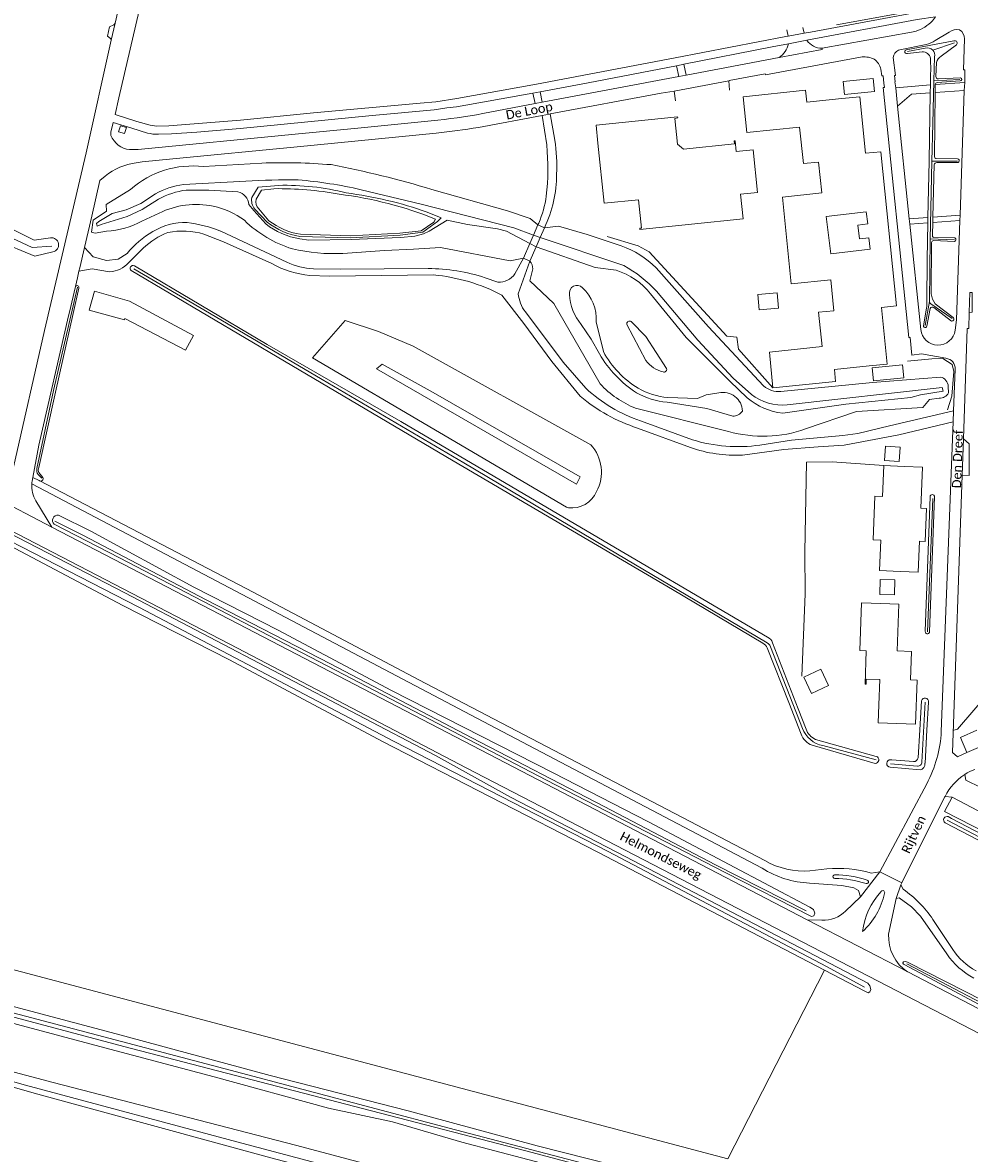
# Model space of a CAD drawing. Extents: x 177628 to 188968, y 384226 to 390673.
# Tile 33 of 256: x 181057 to 181318, y 385752 to 386063. Entities that reach past the tile are written whole.
import ezdxf

# ---------------------------------------------------------------- set-up
doc = ezdxf.new("R2010")
doc.units = 0
for name, color, linetype, lineweight in [('B02_D', 14, 'Continuous', 9), ('B02_T', 14, 'Continuous', 9), ('B04_T', 14, 'Continuous', 9), ('B14_F', 14, 'Continuous', 9), ('T02_T', 253, 'RASTER', 9), ('T03_F', 253, 'Continuous', 9), ('T04_F', 253, 'HAAG', 9), ('T07_F', 253, 'Continuous', 9), ('T09_F', 253, 'Continuous', 9), ('T09_T', 253, 'Continuous', 9), ('T10_F', 253, 'Continuous', 9), ('T13_T', 253, 'Continuous', 9), ('T22_F', 253, 'Continuous', 9), ('V00_F', 8, 'Continuous', 9), ('V00_T', 8, 'Continuous', 9), ('V06_T', 8, 'Continuous', 9), ('W01_F', 253, 'Continuous', 9), ('W01_T', 253, 'Continuous', 9), ('Z06', 7, 'Continuous', 9)]:
    doc.layers.add(name, color=color, linetype=linetype, lineweight=lineweight)
doc.styles.add('Legend', font='calibri.ttf')
doc.linetypes.add('HAAG', pattern='A,4,-1,[5,TOPOCAD.SHX,S=0.35,R=0,X=-0.35,Y=-0.35],-1', length=6)
doc.linetypes.add('RASTER', pattern='A,4,-1,[4,TOPOCAD.SHX,S=0.5,R=0,X=-0.5,Y=0],-1', length=6)

msp = doc.modelspace()

# ---------------------------------------------------------------- linework, layer by layer
at = {"layer": 'B02_D', "linetype": 'Continuous'}
msp.add_lwpolyline([(181292.753, 385875.238), (181292.562, 385870.242), (181302.854, 385869.849), (181303.32, 385882.036), (181301.51, 385882.108), (181301.771, 385889.902), (181297.805, 385890.041), (181298.3, 385902.924), (181293.304, 385903.115)], dxfattribs=at)
at = {"layer": 'B02_T', "linetype": 'Continuous'}
for points in [[(181282.924, 386046.752), (181283.283, 386043.197), (181291.589, 386044.035), (181291.231, 386047.59), (181282.924, 386046.752)], [(181263.657, 385962.452), (181262.653, 385972.3), (181277.178, 385973.78), (181276.213, 385983.24), (181280.391, 385983.667), (181279.524, 385992.173), (181268.68, 385991.064), (181266.24, 386014.938), (181277.066, 386016.061), (181276.185, 386024.575), (181272.006, 386024.141), (181270.962, 386034.208), (181256.439, 386032.7), (181255.416, 386042.547), (181272.633, 386044.337), (181272.975, 386041.055), (181282.554, 386042.049)], [(181282.554, 386042.049), (181287.527, 386042.565), (181289.131, 386026.979), (181293.293, 386027.404), (181297.674, 385984.974), (181293.493, 385984.55), (181295.079, 385968.969), (181290.104, 385968.462)], [(181253.567, 386027.459), (181253.266, 386030.426), (181252.973, 386030.402), (181253.078, 386029.578), (181239.044, 386028.152), (181237.375, 386029.482), (181236.644, 386036.597), (181237.465, 386036.721), (181237.429, 386037.038), (181215.009, 386034.718), (181215.524, 386029.744)], [(181215.524, 386029.744), (181217.234, 386013.233), (181226.684, 386014.211), (181227.492, 386006.403), (181227.025, 386006.354), (181227.058, 386006.036), (181255.443, 386008.972), (181254.756, 386015.746)], [(181085.377, 385981.543), (181085.257, 385981.113), (181075.591, 385983.8), (181077.036, 385989), (181086.702, 385986.313)], [(181085.377, 385981.543), (181102.087, 385972.824), (181104.257, 385976.821), (181086.702, 385986.313)], [(181290.104, 385968.462), (181280.554, 385967.489), (181280.888, 385964.206), (181263.657, 385962.452)], [(181290.971, 385967.938), (181291.344, 385964.358), (181299.649, 385965.204), (181299.256, 385968.77), (181290.971, 385967.938)], [(181298.627, 385911.92), (181292.955, 385912.145), (181293.293, 385920.56), (181291.185, 385920.645), (181291.664, 385932.605), (181293.772, 385932.521), (181294.113, 385941.044)], [(181294.113, 385941.044), (181299.759, 385940.819)], [(181299.759, 385940.819), (181304.755, 385940.62), (181304.305, 385929.312), (181305.923, 385929.247), (181305.56, 385920.141), (181303.961, 385920.205), (181303.623, 385911.721), (181298.627, 385911.92)], [(181293.304, 385903.115), (181288.018, 385903.315), (181287.524, 385890.126), (181289.312, 385890.059), (181288.969, 385880.935), (181289.269, 385880.924), (181289.32, 385882.272), (181293.017, 385882.133), (181292.753, 385875.238)]]:
    msp.add_lwpolyline(points, dxfattribs=at)
at = {"layer": 'B04_T', "linetype": 'Continuous'}
for points in [[(181197.759, 386004.451), (181198.997, 386007.286)], [(181198.997, 386007.286), (181200.787, 386006.509)], [(181200.787, 386006.509), (181199.593, 386003.78)], [(181196.757, 386002.156), (181197.759, 386004.451)], [(181199.593, 386003.78), (181198.488, 386001.258)], [(181194.991, 385998.112), (181196.757, 386002.156)], [(181198.488, 386001.258), (181196.772, 385997.338)], [(181196.772, 385997.338), (181194.991, 385998.112)]]:
    msp.add_lwpolyline(points, dxfattribs=at)
at = {"layer": 'B14_F', "linetype": 'Continuous'}
for points in [[(181254.756, 386015.746), (181259.368, 386016.214), (181258.18, 386027.927), (181253.567, 386027.459)], [(181278.268, 386009.55), (181279.54, 385999.29), (181290.364, 386000.632), (181289.98, 386003.73), (181287.473, 386003.419), (181287.005, 386007.194), (181289.732, 386007.532), (181289.312, 386010.919), (181278.268, 386009.55)], [(181265.197, 385984.408), (181264.83, 385988.622), (181259.461, 385988.154), (181259.828, 385983.94), (181265.197, 385984.408)], [(181298.391, 385942.212), (181298.64, 385946.11), (181294.582, 385946.369), (181294.333, 385942.471), (181298.391, 385942.212)], [(181297.071, 385905.491), (181293.016, 385905.614), (181293.141, 385909.72), (181297.196, 385909.597), (181297.071, 385905.491)], [(181272.097, 385882.823), (181276.809, 385885.063), (181278.961, 385880.54), (181274.248, 385878.3), (181272.097, 385882.823)]]:
    msp.add_lwpolyline(points, dxfattribs=at)
at = {"layer": 'T02_T', "linetype": 'RASTER'}
msp.add_lwpolyline([(181304.886, 386066.634), (181281.117, 386062.306)], dxfattribs=at)
at = {"layer": 'T03_F', "linetype": 'Continuous'}
for points in [[(181307.322, 385970.442), (181310.394, 385970.47), (181312.961, 385968.883), (181313.384, 385966.944), (181312.832, 385960.12), (181311.643, 385956.374)], [(181279.924, 385942.062), (181272.917, 385942.018), (181272.415, 385917.349)], [(181272.415, 385917.349), (181272.466, 385905.718)]]:
    msp.add_lwpolyline(points, dxfattribs=at)
at = {"layer": 'T04_F', "linetype": 'HAAG'}
for points in [[(181263.657, 385962.452), (181254.136, 385973.105), (181253.732, 385976.424), (181250.94, 385976.703), (181229.612, 385999.903), (181226.597, 386001.531), (181218.003, 386004.062)], [(181307.322, 385970.442), (181300.687, 385969.806)], [(181279.924, 385942.062), (181294.113, 385941.044)], [(181271.577, 385883.091), (181272.466, 385905.718)], [(181313.389, 385868.252), (181314.388, 385868.535), (181322.823, 385878.28)]]:
    msp.add_lwpolyline(points, dxfattribs=at)
at = {"layer": 'T07_F', "linetype": 'Continuous'}
for points in [[(181307.619, 386055.38), (181313.565, 386057.395)], [(181300.62, 386054.976), (181305.539, 386055.918)], [(181308.128, 386053.525), (181307.945, 386046.973)], [(181307.945, 386046.973), (181307.613, 386035.087), (181307.38, 386024.866)], [(181307.945, 386046.973), (181315.056, 386047.274)], [(181307.38, 386024.866), (181306.982, 386007.395), (181306.931, 386003.452)], [(181307.38, 386024.866), (181314.378, 386024.828)], [(180919.695, 386015.814), (180946.964, 386017.395), (181018.085, 386020.464), (181059.935, 386001.096), (181065.281, 386001.426)], [(181306.931, 386003.452), (181306.709, 385986.159)], [(181306.931, 386003.452), (181313.602, 386003.211)], [(181261.61, 385892.558), (181220.933, 385916.709), (181178.585, 385941.773), (181139.658, 385964.778), (181108.64, 385982.994), (181087.843, 385995.213)], [(181061.197, 385940.204), (181065.803, 385961.752), (181072.396, 385990.134)], [(181306.709, 385986.159), (181305.478, 385979.559)], [(181307.116, 385985.552), (181312.908, 385981.482)], [(181288.851, 385797.524), (181278.419, 385803.201), (181218.361, 385834.836), (181159.505, 385865.076), (181089.189, 385902.12), (181021.355, 385936.937), (180969.98, 385963.401), (180936.959, 385979.984)], [(181062.522, 385937.588), (181061.501, 385938.629)], [(181306.163, 385895.314), (181307.614, 385931.993)], [(181066.293, 385925.672), (181066.102, 385925.769)], [(181272.821, 385818.492), (181247.814, 385831.14), (181217.211, 385847.272), (181180.781, 385866.085), (181141.929, 385886.475), (181107.707, 385904.101), (181073.815, 385921.863), (181066.293, 385925.672)], [(180555.592, 385905.656), (180616.746, 385889.313), (180657.075, 385878.447), (180709.825, 385864.425), (180827.807, 385832.869), (180885.022, 385817.252), (180929.082, 385805.742), (181010.328, 385784.029), (181058.069, 385770.524), (181117.549, 385754.593), (181167.946, 385741.215), (181246.27, 385720.655), (181299.634, 385706.447), (181362.653, 385689.963), (181410.194, 385676.663), (181429.637, 385671.719)], [(181271.788, 385868.737), (181263.002, 385891.15)], [(181305.558, 385875.952), (181304.617, 385859.435)], [(181292.02, 385860.025), (181277.387, 385863.986)], [(181303.369, 385858.329), (181295.981, 385859.008)], [(181311.601, 385843.496), (181352.717, 385821.79)], [(181330.362, 385788.23), (181300.47, 385803.915)]]:
    msp.add_lwpolyline(points, dxfattribs=at)
at = {"layer": 'T07_F', "linetype": 'Continuous', "extrusion": (0, 0, -1)}
for centre, radius, start, end in [((-181306.146, 386053.975), 2.035, 72.64595, 136.35794), ((-181306.145, 386053.978), 2.034, 136.44121, 192.87091), ((-181062.996, 385939.734), 1.859, 323.51631, 14.63439), ((-181278.777, 385871.298), 7.443, 280.75992, 339.87224), ((-181303.48, 385859.46), 1.137, 181.28448, 275.61964)]:
    msp.add_arc(centre, radius, start, end, dxfattribs=at)
at = {"layer": 'T07_F', "linetype": 'Continuous'}
for centre, radius, start, end in [((181307.489, 385986.242), 0.785, 186.08779, 241.59677), ((181260.549, 385890.117), 2.662, 22.8423, 66.5029)]:
    msp.add_arc(centre, radius, start, end, dxfattribs=at)
at = {"layer": 'T09_F', "linetype": 'Continuous'}
for points in [[(181313.442, 386057.942), (181300.296, 386055.474)], [(181309.932, 386053.682), (181314.123, 386056.797)], [(181300.66, 386054.442), (181304.688, 386054.952)], [(181307.009, 386053.11), (181307.032, 386049.572), (181307.021, 386049.038), (181306.968, 386045.782)], [(181308.454, 386048.101), (181308.668, 386051.974)], [(181308.788, 386046.513), (181315.166, 386046.912)], [(181315.22, 386047.733), (181309.146, 386047.472)], [(181306.968, 386045.782), (181306.933, 386043.623)], [(181308.077, 386026.069), (181308.273, 386043.72)], [(181308.273, 386043.72), (181308.296, 386045.832)], [(181308.296, 386045.832), (181308.298, 386045.889)], [(181306.933, 386043.623), (181306.63, 386024.856), (181306.281, 386009.353)], [(181314.415, 386025.475), (181308.493, 386025.561)], [(181307.646, 386009.452), (181308.016, 386023.922)], [(181308.701, 386024.463), (181314.307, 386024.426)], [(181307.608, 386007.979), (181307.646, 386009.452)], [(181306.248, 386007.877), (181306.02, 385997.77), (181305.957, 385986.152)], [(181306.281, 386009.353), (181306.248, 386007.877)], [(181307.52, 386004.518), (181307.608, 386007.979)], [(181313.648, 386003.68), (181307.885, 386003.835)], [(181307.182, 385988.316), (181307.261, 386002.456)], [(181307.822, 386002.979), (181313.575, 386002.735)], [(181260.858, 385892.145), (181236.053, 385906.915), (181175.648, 385942.308), (181129.256, 385969.81), (181087.166, 385994.701)], [(181087.999, 385996.025), (181124.569, 385974.335), (181161.255, 385953.22), (181209.413, 385924.828), (181262.15, 385893.825)], [(181072.703, 385989.869), (181071.144, 385982.855)], [(181307.876, 385984.574), (181312.801, 385980.806)], [(181313.172, 385981.802), (181308.297, 385985.522)], [(180936.825, 385978.612), (180936.042, 385979.573), (180935.901, 385980.774), (180936.187, 385981.215), (180937.216, 385981.863), (180937.791, 385982.068), (180938.468, 385981.987), (181085.358, 385905.999), (181170.837, 385861.217), (181191.452, 385849.832), (181223.144, 385833.347), (181289.776, 385798.563), (181290.262, 385797.92), (181290.585, 385796.889), (181290.31, 385796.186), (181289.883, 385795.979), (181288.925, 385796.374), (181277.804, 385802.17)], [(181071.144, 385982.855), (181066.335, 385961.228), (181061.685, 385940.487)], [(181305.899, 385984.386), (181305.054, 385979.531)], [(181305.955, 385979.44), (181306.932, 385984.308)], [(180936.825, 385978.612), (181019.285, 385937.215), (181084.844, 385902.567), (181114.133, 385887.599), (181156.252, 385865.084), (181215.459, 385834.663), (181277.804, 385802.17)], [(181061.768, 385939.104), (181062.864, 385937.739)], [(181305.582, 385895.132), (181305.556, 385895.47), (181306.868, 385932.479)], [(181308.111, 385932.429), (181306.732, 385895.265)], [(181065.926, 385924.886), (181083.87, 385915.694), (181145.576, 385883.572), (181201.321, 385854.461), (181250.505, 385829.037), (181274.253, 385816.945), (181274.934, 385817.175), (181275.162, 385817.88), (181274.767, 385818.852), (181273.779, 385819.563), (181229.384, 385842.969), (181203.173, 385856.471), (181158.748, 385879.119), (181127.523, 385895.768), (181104.321, 385907.604), (181076.07, 385922.967), (181067.108, 385927.418)], [(181065.634, 385771.267), (181029.311, 385780.932), (180970.421, 385797.098), (180910.786, 385812.099), (180863.129, 385825.846), (180828.454, 385835.024), (180691.286, 385870.737), (180610.897, 385892.602), (180555.217, 385906.593), (180554.811, 385906.397), (180554.74, 385906.084), (180554.735, 385905.637), (180555.259, 385904.668), (180597.201, 385893.915), (180682.964, 385870.708), (180814.99, 385835.283), (180884.037, 385816.529), (180960.235, 385796.099), (181009.212, 385782.806)], [(181263.567, 385892.273), (181270.601, 385874.142)], [(181267.994, 385875.87), (181262.07, 385890.87)], [(181271.435, 385867.157), (181267.994, 385875.87)], [(181304.029, 385868.37), (181304.52, 385876.285)], [(181306.446, 385875.954), (181305.996, 385868.212)], [(181270.601, 385874.142), (181272.778, 385868.53)], [(181303.55, 385860.633), (181304.029, 385868.37)], [(181305.996, 385868.212), (181305.47, 385859.146)], [(181291.762, 385859.093), (181274.446, 385864.117)], [(181275.361, 385865.705), (181292.053, 385861.019)], [(181296.004, 385860.103), (181296.366, 385860.056), (181302.352, 385859.577)], [(181304.148, 385857.278), (181295.887, 385858.025)], [(181352.533, 385821.092), (181310.977, 385842.729)], [(181311.869, 385844.453), (181312.796, 385843.927), (181353.162, 385822.781)], [(181331.648, 385788.601), (181331.936, 385787.635), (181331.967, 385787.348), (181331.911, 385787.106), (181331.648, 385786.892), (181331.215, 385786.942), (181299.958, 385803.642), (181299.519, 385803.882), (181299.339, 385804.119), (181299.367, 385804.24), (181299.544, 385804.455), (181300.239, 385804.532), (181300.81, 385804.334), (181331.648, 385788.601)], [(181474.784, 385680.116), (181446.999, 385687.088), (181414.696, 385695.366), (181395.921, 385700.553), (181376.81, 385705.923), (181351.733, 385712.569), (181328.297, 385719.662), (181290.743, 385729.686), (181261.954, 385737.559), (181232.823, 385745.266), (181198.808, 385753.807), (181163.343, 385763.454), (181125.395, 385773.163), (181083.035, 385784.677), (181040.412, 385795.915)], [(181045.149, 385790.059), (181078.462, 385781.179), (181109.917, 385772.862), (181141.438, 385764.205), (181158.966, 385760.471), (181178.054, 385754.842), (181214.368, 385745.284), (181253.625, 385735.068), (181278.751, 385728.421), (181296.178, 385723.771), (181326.352, 385715.85), (181354.713, 385707.993), (181377.732, 385701.863), (181403.381, 385694.75), (181428.695, 385687.971), (181457.364, 385680.04)], [(181009.212, 385782.806), (181017.634, 385780.52), (181061.416, 385768.021), (181125.536, 385750.508), (181188.333, 385734.067), (181239.322, 385721.025), (181283.807, 385709.57), (181349.569, 385692.096), (181389.208, 385681.159)], [(181754.391, 385588.538), (181745.489, 385590.95), (181704.803, 385601.902), (181636.559, 385620.139), (181582.043, 385634.544), (181546.085, 385644.285), (181501.283, 385656.291), (181454.947, 385668.764), (181416.514, 385678.214), (181392.288, 385684.92), (181333.396, 385700.884), (181286.065, 385713.228), (181240.373, 385725.408), (181187.108, 385739.412), (181132.351, 385754.004), (181065.634, 385771.267)]]:
    msp.add_lwpolyline(points, dxfattribs=at)
for centre, radius, start, end in [((181313.671, 386057.303), 0.679, 311.79035, 109.69462), ((181300.448, 386054.947), 0.548, 106.05252, 292.80432), ((181315.192, 386047.323), 0.411, 266.31977, 86.15398), ((181314.364, 386024.95), 0.527, 263.83545, 84.40818), ((181313.507, 386003.216), 0.485, 278.06172, 73.10378), ((181312.877, 385981.345), 0.544, 261.94933, 57.19096), ((181305.503, 385979.471), 0.453, 172.44681, 356.01869), ((181063.319, 385939.891), 1.739, 159.95942, 206.9095), ((181259.466, 385889.608), 2.893, 25.85094, 61.24687), ((181277.047, 385869.84), 4.465, 197.05866, 247.81695), ((181302.376, 385860.757), 1.18, 268.81158, 353.97878)]:
    msp.add_arc(centre, radius, start, end, dxfattribs=at)
at = {"layer": 'T09_F', "linetype": 'Continuous', "extrusion": (0, 0, -1)}
for centre, radius, start, end in [((-181304.747, 386052.643), 2.309, 88.52996, 168.34272), ((-181311.272, 386051.369), 2.673, 13.08379, 59.92256), ((-181309.058, 386048.07), 0.605, 261.61845, 2.92068), ((-181309.016, 386045.829), 0.721, 4.7409, 71.5411), ((-181308.587, 386026.063), 0.51, 280.64755, 0.72452), ((-181308.795, 386023.64), 0.828, 19.88358, 83.5144), ((-181308.02, 386004.346), 0.528, 284.75738, 19.0019), ((-181307.892, 386002.341), 0.641, 10.28563, 83.72978), ((-181087.635, 385995.33), 0.785, 306.74853, 117.6039), ((-181072.239, 385990.077), 0.509, 24.43031, 204.16886), ((-181313.32, 385989.146), 6.194, 324.18954, 352.2996), ((-181299.674, 385985.474), 6.319, 173.84409, 189.91804), ((-181307.527, 385984.006), 0.667, 26.92008, 121.6064), ((-181062.207, 385937.473), 0.687, 289.98646, 304.87102), ((-181062.213, 385937.484), 0.7, 158.60948, 290.12015), ((-181307.488, 385932.429), 0.623, 4.60135, 180.00564), ((-181066.999, 385925.927), 1.495, 315.86203, 94.18662), ((-181306.138, 385895.362), 0.602, 189.23883, 337.56702), ((-181261.291, 385891.618), 2.368, 111.26124, 163.94563), ((-181305.481, 385876.109), 0.977, 10.36651, 189.13653), ((-181275.887, 385868.555), 4.666, 287.9837, 342.56549), ((-181291.765, 385860.078), 0.985, 107.02689, 270.15681), ((-181295.969, 385859.063), 1.041, 274.5274, 91.91777), ((-181303.811, 385858.918), 1.674, 172.17914, 258.39561), ((-181311.564, 385843.518), 0.983, 306.61483, 108.09939)]:
    msp.add_arc(centre, radius, start, end, dxfattribs=at)
at = {"layer": 'T09_T', "linetype": 'Continuous'}
for points in [[(181123.067, 386024.298), (181107.028, 386023.31)], [(181086.973, 386017.044), (181080.225, 386012.87), (181080.307, 386011.059), (181076.681, 386008.623), (181076.172, 386005.265), (181077.209, 386004.974), (181080.377, 386005.553)], [(181126.398, 386017.246), (181122.966, 386016.819), (181121.494, 386014.339)], [(181198.997, 386007.286), (181196.839, 386009.045), (181190.664, 386011.162), (181169.797, 386017.045)], [(181044.202, 386011.14), (181060.4, 386003.12), (181064.891, 386003.747)], [(181090.095, 386008.269), (181094.817, 386010.506)], [(181122.245, 386011.669), (181124.984, 386008.439)], [(181065.61, 385999.849), (181060.61, 385998.701), (181040.181, 386007.161)], [(181133.694, 386004.687), (181147.486, 386004.244), (181161.041, 386004.977), (181166.931, 386005.667), (181170.411, 386007.998), (181170.788, 386008.888)], [(181200.787, 386006.509), (181204.626, 386006.917), (181212.523, 386004.676), (181221.897, 386001.502)], [(181145.374, 385999.456), (181156.83, 386000.281), (181164.823, 386000.648), (181172.167, 386001.022), (181191.376, 385997.396), (181194.991, 385998.112)], [(181216.125, 385963.514), (181203.424, 385985.666), (181196.741, 385991.9), (181197.618, 385995.187)], [(181231.501, 385995.49), (181245.94, 385979.208), (181261.067, 385962.957)], [(181223.451, 385979.892), (181228.704, 385969.983)], [(181234.411, 385967.737), (181228.681, 385976.577), (181224.629, 385980.699)], [(181265.811, 385961.432), (181291.006, 385963.927), (181309.733, 385965.403)], [(181311.867, 385962.834), (181311.953, 385961.063)], [(181251.413, 385950.416), (181225.843, 385956.841)], [(181309.381, 385959.611), (181306.74, 385959.25), (181304.873, 385957.045), (181286.655, 385955.939), (181272.643, 385951.123)]]:
    msp.add_lwpolyline(points, dxfattribs=at)
for centre, radius, start, end in [((181103.904, 385998.082), 25.421, 82.94083, 131.76104), ((181128.725, 385856.827), 167.566, 85.42221, 91.93504), ((181091.158, 385757.088), 271.592, 73.16897, 79.18921), ((181127.775, 385928.066), 89.19, 79.29009, 90.88474), ((181131.932, 385912.839), 103.611, 67.97442, 83.11633), ((181124.276, 386013.681), 2.859, 166.6939, 224.72586), ((181078.655, 386030.459), 24.965, 273.95543, 297.27394), ((181141.232, 386032.109), 32.9, 225.7494, 252.71507), ((181136.959, 386024.252), 19.836, 232.86429, 260.52593), ((181065.167, 386001.783), 1.984, 282.90019, 98.0017), ((181142.7, 386048.198), 48.815, 256.68459, 273.1404), ((181194.21, 385995.089), 3.409, 1.65501, 41.28496), ((181224.214, 385980.042), 0.777, 57.69789, 191.12904), ((181235.232, 385974.611), 8.002, 215.33399, 257.12441), ((181233.679, 385967.534), 0.76, 252.3863, 15.49075), ((181265.333, 385968.086), 6.671, 230.24872, 274.11038)]:
    msp.add_arc(centre, radius, start, end, dxfattribs=at)
at = {"layer": 'T09_T', "linetype": 'Continuous', "extrusion": (0, 0, -1)}
for centre, radius, start, end in [((-181105.045, 385990.035), 22.884, 63.45101, 101.76906), ((-181105.01, 385990.741), 22.201, 102.23112, 126.69207), ((-181213.745, 385977.803), 25.062, 108.98137, 135.11087), ((-181236.173, 385982.297), 27.472, 292.08663, 316.86534), ((-181309.13, 385962.731), 2.739, 102.72665, 177.84233), ((-181309.494, 385962.415), 2.806, 208.80236, 272.3046), ((-181260.896, 385984.77), 35.638, 250.75404, 285.43125)]:
    msp.add_arc(centre, radius, start, end, dxfattribs=at)
at = {"layer": 'T10_F', "linetype": 'Continuous'}
msp.add_lwpolyline([(180875.04, 385849.851), (181251.275, 385750.22), (181277.804, 385802.17)], dxfattribs=at)
at = {"layer": 'T13_T', "linetype": 'Continuous'}
for points in [[(181207.371, 385929.461), (181206.863, 385929.557), (181136.973, 385970.709), (181145.958, 385980.966), (181155.162, 385977.98), (181164.701, 385973.914), (181213.567, 385946.775)], [(181209.612, 385935.936), (181154.632, 385967.653), (181156.197, 385968.977), (181170.173, 385961.161), (181210.635, 385937.935), (181209.612, 385935.936)]]:
    msp.add_lwpolyline(points, dxfattribs=at)
at = {"layer": 'T13_T', "linetype": 'Continuous', "extrusion": (0, 0, -1)}
for centre, radius, start, end in [((-181205.148, 385939.213), 11.316, 138.07153, 208.0279), ((-181208.328, 385936.802), 7.403, 203.1102, 277.43024)]:
    msp.add_arc(centre, radius, start, end, dxfattribs=at)
at = {"layer": 'T22_F', "linetype": 'Continuous'}
for points in [[(181080.586, 386059.265), (181081.182, 386061.761)], [(181317.648, 385938.316), (181317.653, 385947.042)]]:
    msp.add_lwpolyline(points, dxfattribs=at)
at = {"layer": 'V00_F', "linetype": 'Continuous'}
for points in [[(181306.968, 386045.782), (181297.416, 386045.021)], [(181316.246, 386044.301), (181308.273, 386043.72)], [(181306.933, 386043.623), (181301.757, 386043.246), (181297.937, 386039.997)], [(181315.113, 386009.998), (181307.646, 386009.452)], [(181306.281, 386009.353), (181301.153, 386008.978)], [(181301.305, 386007.506), (181306.248, 386007.877)], [(181307.608, 386007.979), (181315.064, 386008.538)], [(181317.841, 385988.703), (181318.481, 385988.684), (181318.412, 385983.248), (181317.642, 385983.208)], [(181317.653, 385947.042), (181316.023, 385948.415)], [(181317.648, 385938.316), (181315.676, 385938.387)], [(181060.099, 385937.805), (181059.872, 385936.766)], [(181060.898, 385931.387), (181065.309, 385924.137)], [(181321.498, 385863.987), (181316.972, 385862.063), (181315.226, 385866.253), (181319.733, 385868.224)], [(181316.468, 385856.053), (181316.733, 385854.457), (181320.867, 385852.435)], [(181355.512, 385827.392), (181353.658, 385823.935), (181310.866, 385845.819), (181312.903, 385849.814)], [(181312.903, 385849.814), (181310.995, 385850.021)], [(181312.903, 385849.814), (181355.512, 385827.392)]]:
    msp.add_lwpolyline(points, dxfattribs=at)
for centre, radius, start, end in [((181068.259, 385935.577), 8.47, 177.19335, 209.65219), ((181067.944, 385935.614), 8.154, 171.87963, 177.34451)]:
    msp.add_arc(centre, radius, start, end, dxfattribs=at)
at = {"layer": 'V00_T', "linetype": 'Continuous'}
for points in [[(181082.685, 386037.62), (181083.753, 386042.28), (181088.423, 386062.344), (181097.213, 386100.243), (181097.534, 386101.635), (181110.247, 386157.215), (181124.199, 386217.939)], [(181082.693, 386062.784), (181086.51, 386079.413)], [(181272.268, 386060.032), (181273.948, 386060.337), (181304.97, 386066.074)], [(181082.693, 386062.784), (181081.588, 386058.083)], [(181307.533, 386063.462), (181308.386, 386064.585), (181303.288, 386063.764), (181272.946, 386058.083)], [(181081.411, 386058.591), (181080.586, 386059.265)], [(181081.182, 386061.761), (181082.321, 386062.319)], [(181267.806, 386059.222), (181267.492, 386060.955)], [(181267.806, 386059.222), (181272.268, 386060.032)], [(181272.268, 386060.032), (181271.913, 386061.609)], [(181277.168, 386055.898), (181301.801, 386060.352), (181303.002, 386060.609)], [(181312.134, 386060.366), (181308.282, 386058.008)], [(181054.748, 385940.6), (181063.241, 385978.254), (181074.704, 386027.086), (181081.588, 386058.083)], [(181082.685, 386037.62), (181088.713, 386035.777), (181092.378, 386034.758), (181094.075, 386034.413), (181097.452, 386034.515), (181117.224, 386036.106), (181137.253, 386038.096), (181166.652, 386040.759), (181170.91, 386041.143), (181176.729, 386042.063), (181198.573, 386046.012), (181236.768, 386053.248), (181267.158, 386059.104), (181267.806, 386059.222)], [(181267.906, 386057.139), (181263.449, 386056.305), (181239.161, 386051.483)], [(181272.946, 386058.083), (181267.906, 386057.139)], [(181305.768, 386056.893), (181298.572, 386055.483), (181298.14, 386055.341)], [(181316.398, 386046.43), (181316.462, 386048.299), (181316.449, 386049.946), (181316.104, 386049.96), (181316.333, 386058.508)], [(181239.754, 386048.461), (181265.328, 386053.349)], [(181286.721, 386053.299), (181261.61, 386048.602), (181261.547, 386048.874), (181251.634, 386047.057), (181251.564, 386046.929), (181251.474, 386046.912)], [(181265.328, 386053.349), (181277.222, 386055.587), (181277.168, 386055.898)], [(181288.205, 386053.515), (181286.721, 386053.299)], [(181296.743, 386053.378), (181297.399, 386048.429), (181297.1, 386048.381), (181297.259, 386046.684), (181297.178, 386046.627), (181297.416, 386045.021)], [(181237.163, 386051.086), (181212.792, 386046.358), (181199.62, 386043.922)], [(181239.161, 386051.483), (181237.166, 386051.087), (181237.163, 386051.086)], [(181237.163, 386051.086), (181237.76, 386048.109)], [(181239.754, 386048.461), (181239.161, 386051.483)], [(181294.354, 386045.088), (181294.17, 386046.321), (181293.946, 386048.301), (181293.611, 386048.27), (181293.36, 386050.127)], [(181200.199, 386041.037), (181237.76, 386048.109)], [(181251.474, 386046.912), (181236.511, 386044.094), (181236.499, 386044.092)], [(181237.76, 386048.109), (181239.754, 386048.461)], [(181251.474, 386046.912), (181251.74, 386044.361)], [(181199.62, 386043.922), (181197.632, 386043.554)], [(181200.199, 386041.037), (181199.62, 386043.922)], [(181236.499, 386044.092), (181232.918, 386043.514), (181202.381, 386037.814)], [(181236.499, 386044.092), (181236.852, 386041.45)], [(181311.239, 385970.565), (181304.529, 385971.76), (181301.862, 385971.42), (181301.434, 385976.322), (181301.029, 385976.281), (181293.944, 386045.065), (181294.354, 386045.088)], [(181297.937, 386039.997), (181297.416, 386045.021)], [(181316.398, 386046.43), (181308.299, 386045.889)], [(181316.246, 386044.301), (181315.113, 386009.998)], [(181316.398, 386046.43), (181316.246, 386044.301)], [(181197.632, 386043.554), (181197.626, 386043.553), (181176.597, 386039.816), (181173.922, 386039.454), (181170.505, 386038.926), (181153.401, 386037.355), (181117.085, 386033.832), (181105.187, 386032.846), (181098.232, 386032.387), (181094.616, 386032.226)], [(181183.857, 386037.921), (181198.2, 386040.656)], [(181197.632, 386043.554), (181198.2, 386040.656)], [(181198.2, 386040.656), (181200.199, 386041.037)], [(181202.381, 386037.814), (181202.159, 386037.773), (181200.165, 386037.397)], [(181301.153, 386008.978), (181297.937, 386039.997)], [(181091.639, 386032.56), (181087.284, 386033.892), (181082.168, 386035.448), (181081.499, 386032.756), (181081.546, 386031.909)], [(181085.317, 386032.428), (181085.801, 386034.086), (181084.151, 386034.582), (181083.613, 386032.933), (181085.317, 386032.428)], [(181086.694, 386027.994), (181089.017, 386028.032), (181132.256, 386032.281), (181149.475, 386033.928), (181169.677, 386035.895)], [(181200.165, 386037.397), (181182.647, 386034.098)], [(181171.023, 386032.505), (181132.736, 386028.762), (181098.568, 386025.427), (181090.147, 386024.613), (181088.542, 386024.408)], [(181078.532, 386019.508), (181076.311, 386009.728), (181074.285, 386001.044)], [(181079.93, 386020.654), (181078.532, 386019.508)], [(181315.113, 386009.998), (181315.064, 386008.538)], [(181301.305, 386007.506), (181301.153, 386008.978)], [(181304.315, 385978.476), (181301.305, 386007.506)], [(181315.064, 386008.538), (181314.158, 385981.117), (181313.759, 385978.301)], [(181074.285, 386001.044), (181072.987, 385995.484)], [(181072.772, 385994.562), (181072.334, 385992.683)], [(181072.987, 385995.484), (181072.772, 385994.562)], [(181072.334, 385992.683), (181071.775, 385990.288)], [(181071.775, 385990.288), (181070.133, 385983.252)], [(181317.642, 385983.208), (181317.841, 385988.703)], [(181398.897, 385743.746), (181343.931, 385772.532), (181179.27, 385857.842), (181116.34, 385890.791), (181017.134, 385942.232), (180936.432, 385984.007)], [(181070.133, 385983.252), (181069.903, 385982.265), (181061.749, 385946.704), (181060.099, 385937.805)], [(181316.023, 385948.415), (181317.072, 385978.786), (181317.483, 385978.803), (181317.642, 385983.208)], [(181313.739, 385967.584), (181313.306, 385956.159)], [(181313.306, 385956.159), (181313.189, 385953.073)], [(181313.189, 385953.073), (181309.962, 385867.894)], [(181315.676, 385938.387), (181316.023, 385948.415)], [(181316.972, 385862.063), (181314.389, 385860.887), (181313.04, 385862.096), (181315.676, 385938.387)], [(181260.662, 385830.25), (181183.911, 385870.601), (181119.402, 385904.692), (181059.799, 385935.992)], [(181060.099, 385937.805), (181061.814, 385936.909)], [(181061.814, 385936.909), (181061.972, 385936.827)], [(181061.972, 385936.827), (181120.659, 385906.182), (181166.24, 385882.122), (181261.457, 385832.323)], [(181048.802, 385932.712), (181065.309, 385924.137)], [(181065.309, 385924.137), (181118.872, 385896.311), (181187.791, 385860.391), (181273.065, 385816.052)], [(181293.062, 385829.254), (181305.937, 385853.485)], [(181299.107, 385826.233), (181310.877, 385849.789)], [(181310.877, 385849.789), (181310.995, 385850.021)], [(181273.825, 385829.498), (181278.501, 385830.103)], [(181287.696, 385822.383), (181293.062, 385829.254)], [(181290.667, 385828.912), (181293.062, 385829.254)], [(181299.107, 385826.233), (181293.062, 385829.254)], [(181273.727, 385826.117), (181282.585, 385825.457), (181285.887, 385824.833), (181287.152, 385824.073), (181287.696, 385822.383)], [(181298.842, 385825.703), (181299.107, 385826.233)], [(181298.842, 385825.703), (181297.556, 385821.881)], [(181299.493, 385824.442), (181298.842, 385825.703)], [(181287.696, 385822.383), (181283.638, 385818.45)], [(181297.556, 385821.881), (181295.463, 385812.098)], [(181311.442, 385806.636), (181304.274, 385817.044), (181301.775, 385819.653), (181298.362, 385822.063), (181297.556, 385821.881)], [(181277.119, 385815.95), (181273.065, 385816.052)], [(181273.065, 385816.052), (181300.702, 385801.682)], [(181313.101, 385807.872), (181307.666, 385816.164)], [(181300.702, 385801.682), (181335.05, 385783.854)]]:
    msp.add_lwpolyline(points, dxfattribs=at)
for centre, radius, start, end in [((181082.013, 386062.947), 0.7, 296.14896, 346.53142), ((181299.987, 386070.421), 10.265, 287.07923, 317.31492), ((181314.22, 386057.378), 3.644, 77.74848, 124.91763), ((181313.506, 386058.534), 2.827, 359.46617, 58.26212), ((181081.04, 386058.177), 0.556, 350.26608, 48.15317), ((181262.132, 386058.295), 5.889, 302.87102, 348.68104), ((181288.66, 386047.211), 6.32, 63.37145, 94.12935), ((181299.323, 386053.021), 2.604, 117.00774, 172.11594), ((181288.629, 386048.901), 4.887, 14.52993, 54.12701), ((181148.925, 386231.772), 196.974, 276.04749, 280.21498), ((181087.478, 386034.367), 6.421, 202.50508, 262.98971), ((181090.66, 386007.793), 16.749, 97.26537, 129.83973), ((181309.048, 385978.966), 4.758, 185.91366, 351.96317), ((181310.98, 385967.809), 2.768, 355.33047, 84.63893), ((181275.083, 385869.87), 34.935, 332.02894, 356.75678), ((181272.35, 385851.528), 22.079, 240.4377, 273.82966), ((181275.261, 385853.682), 27.607, 238.07588, 266.81549), ((181281.235, 385795.293), 34.917, 74.32743, 94.49017), ((181280.617, 385827.917), 0.501, 90.69802, 272.96034), ((181280.548, 385800.207), 28.211, 71.42179, 89.87225), ((181280.608, 385800.026), 27.39, 71.57519, 89.92717), ((181289.423, 385826.473), 0.488, 251.05613, 76.64925), ((181307.856, 385810.486), 19.688, 137.31929, 173.25168), ((181274.764, 385827.563), 20.034, 312.52514, 347.66309), ((181293.841, 385823.527), 0.551, 333.71901, 146.33856), ((181280.331, 385797.35), 33.184, 34.53946, 54.72916), ((181277.448, 385824.843), 8.899, 267.88439, 314.07869), ((181307.238, 385811.495), 11.791, 177.06948, 236.33313), ((181327.752, 385817.47), 17.515, 213.22832, 242.02074), ((181328.656, 385818.494), 20.903, 214.56217, 242.24686)]:
    msp.add_arc(centre, radius, start, end, dxfattribs=at)
at = {"layer": 'V00_T', "linetype": 'Continuous', "extrusion": (0, 0, -1)}
for centre, radius, start, end in [((-181277.203, 386061.137), 5.239, 270.38119, 324.3444), ((-181303.756, 386064.821), 8.18, 236.4041, 255.75977), ((-181094.377, 386043.529), 11.305, 268.78784, 284.01505), ((-181138.556, 386312.62), 281.991, 261.00454, 263.38859), ((-181325.204, 385842.62), 16.024, 56.96349, 67.74456), ((-181325.2, 385842.631), 16.012, 27.48411, 56.95253)]:
    msp.add_arc(centre, radius, start, end, dxfattribs=at)
at = {"layer": 'V06_T', "linetype": 'Continuous'}
for points in [[(181203.666, 386030.582), (181202.381, 386037.814)], [(181200.165, 386037.397), (181201.419, 386029.278)], [(181199.229, 386007.777), (181198.997, 386007.286)], [(181107.123, 386004.749), (181112.512, 386002.648), (181125.78, 385996.619)], [(181129.931, 385997.003), (181111.74, 386005.57)], [(181085.995, 385999.414), (181083.578, 385997.842), (181080.297, 385997.525), (181076.633, 385998.475), (181074.285, 386001.044)], [(181086.462, 385996.889), (181090.391, 386000.872)], [(181194.991, 385998.112), (181192.697, 385993.777)], [(181193.596, 385988.341), (181196.772, 385997.338)], [(181072.772, 385994.562), (181076.371, 385995.176), (181081.197, 385994.382)], [(181168.802, 385995.258), (181144.61, 385995.12), (181137.238, 385995.182)], [(181136.306, 385993.397), (181141.697, 385993.177), (181170.294, 385993.503)], [(181187.999, 385991.523), (181184.446, 385992.744)], [(181189.096, 385987.974), (181195.15, 385980.19), (181202.809, 385969.723), (181210.648, 385960.15)], [(181212.191, 385962.312), (181205.96, 385969.463), (181195.579, 385983.382)], [(181313.306, 385956.159), (181295.75, 385951.987), (181287, 385949.908), (181282.838, 385949.317), (181268.706, 385948.005), (181260.079, 385946.698)], [(181226.406, 385951.389), (181240.925, 385946.048)], [(181241.49, 385948.17), (181227.231, 385953.377)], [(181255.271, 385943.932), (181266.667, 385945.458), (181276.061, 385946.175), (181283.234, 385946.636), (181298.231, 385949.519), (181313.189, 385953.073)]]:
    msp.add_lwpolyline(points, dxfattribs=at)
at = {"layer": 'V06_T', "linetype": 'Continuous', "extrusion": (0, 0, -1)}
for centre, radius, start, end in [((-181138.595, 386022.877), 63.149, 174.18231, 186.98172), ((-181174.431, 386018.609), 27.06, 187.2344, 203.59557), ((-181104.92, 385985.327), 21.278, 46.93477, 68.87599), ((-181101.352, 385985.595), 20.005, 78.17419, 106.76813), ((-181138.575, 386016.119), 20.98, 273.65486, 294.33274), ((-181165.804, 385943.5), 50.204, 95.13118, 117.64229), ((-181188.32, 385996.876), 5.363, 215.30369, 273.43491), ((-181202.538, 385989.041), 8.969, 320.88264, 355.52649), ((-181240.301, 385992.503), 41.251, 288.4718, 312.9558), ((-181254.019, 385988.286), 42.027, 261.71006, 287.34516)]:
    msp.add_arc(centre, radius, start, end, dxfattribs=at)
at = {"layer": 'V06_T', "linetype": 'Continuous'}
for centre, radius, start, end in [((181153.386, 386023.279), 50.808, 357.73649, 8.26454), ((181170.669, 386021.143), 33.485, 334.08468, 0.21991), ((181101.69, 385991.863), 16.058, 87.11819, 122.41027), ((181098.596, 385972.942), 35.176, 68.05846, 83.63289), ((181105.705, 385983.339), 25.434, 119.75281, 140.79958), ((181080.739, 386002.127), 7.758, 273.38701, 317.53715), ((181138.711, 386020.059), 26.771, 241.11607, 264.84531), ((181168.808, 385945.361), 49.897, 71.73481, 90.00637), ((181240.023, 385994.434), 45.148, 229.40925, 252.44512), ((181253.436, 385981.179), 37.293, 250.39836, 272.82066)]:
    msp.add_arc(centre, radius, start, end, dxfattribs=at)
at = {"layer": 'W01_F', "linetype": 'Continuous'}
for points in [[(180507.869, 385934.783), (180542.668, 385925.239), (180572.351, 385917.996), (180605.165, 385908.991), (180664.249, 385893.481), (180731.445, 385875.563), (180792.806, 385859.711), (180831.37, 385848.933), (180915.021, 385826.722), (180981.499, 385809.745), (181114.378, 385774.698), (181174.588, 385758.717), (181258.222, 385736.749), (181325.491, 385718.343), (181359.238, 385708.491), (181440.3, 385688.097), (181486.18, 385676.36)], [(181459.807, 385681.776), (181418.779, 385692.43), (181376.236, 385703.546), (181343.026, 385712.448), (181302.825, 385723.967), (181273.294, 385731.494), (181235.66, 385741.808), (181195.716, 385752.478), (181153.218, 385763.484), (181085.074, 385781.202), (181004.26, 385802.763)]]:
    msp.add_lwpolyline(points, dxfattribs=at)
at = {"layer": 'W01_T', "linetype": 'Continuous'}
for points in [[(181101.504, 386018.411), (181118.645, 386019.282)], [(181094.624, 386014.334), (181090.121, 386011.555), (181086.019, 386009.632), (181078.835, 386007.409), (181077.814, 386006.897), (181077.594, 386007.66), (181078.248, 386008.249), (181081.901, 386010.441), (181085.739, 386011.427), (181089.746, 386013.208), (181093.778, 386015.835)], [(181116.5, 386016.419), (181108.497, 386016.859), (181102.283, 386016.863)], [(181127.651, 386018.154), (181122.019, 386017.664), (181120.274, 386014.82)], [(181150.369, 386016.976), (181166.875, 386012.98), (181192.356, 386006.47), (181197.759, 386004.451)], [(181124.148, 386007.544), (181120.84, 386011.207), (181119.469, 386012.881)], [(181121.136, 386011.648), (181124.554, 386008.017)], [(181133.557, 386004.099), (181147.485, 386003.76), (181161.149, 386004.456), (181167.317, 386005.275), (181171.337, 386008.194), (181172.359, 386009.254), (181168.561, 386010.774)], [(181196.757, 386002.156), (181190.358, 386005.575), (181187.872, 386006.187), (181179.597, 386007.392), (181174.038, 386008.539), (181169.057, 386005.577), (181167.509, 386004.784), (181165.145, 386004.138), (181161.204, 386003.856), (181147.609, 386003.26), (181135.955, 386003.068), (181133.478, 386003.422)], [(181197.759, 386004.451), (181199.593, 386003.78)], [(181222.624, 385996.081), (181199.593, 386003.78)], [(181198.488, 386001.258), (181196.757, 386002.156)], [(181198.488, 386001.258), (181214.712, 385995.517), (181220.533, 385994.799)], [(181229.974, 385988.302), (181239.818, 385976.306), (181251.809, 385964.237), (181256.588, 385959.7)], [(181257.708, 385960.614), (181252.695, 385965.06), (181243.012, 385975.547), (181231.598, 385989.013)], [(181210.915, 385979.882), (181213.647, 385975.804), (181215.935, 385971.764)], [(181217.019, 385972.415), (181215.025, 385980.561)], [(181248.753, 385961.047), (181245.318, 385960.52), (181242.939, 385959.476), (181234.745, 385959.769)], [(181266.357, 385955.509), (181283.687, 385957.949), (181301.595, 385959.767), (181304.192, 385960.508), (181310.441, 385961.533), (181310.161, 385962.53), (181267.591, 385957.719)], [(181234.507, 385958.462), (181245.488, 385956.797), (181252.613, 385954.604)]]:
    msp.add_lwpolyline(points, dxfattribs=at)
at = {"layer": 'W01_T', "linetype": 'Continuous', "extrusion": (0, 0, -1)}
for centre, radius, start, end in [((-181130.498, 385846.789), 172.9, 86.06912, 90.8438), ((-181122.664, 385895.858), 124.246, 94.79252, 102.88465), ((-181104.123, 385997.682), 20.893, 60.32183, 82.79938), ((-181137.257, 386024.596), 21.509, 280.11993, 307.55182), ((-181214.646, 385976.137), 19.568, 107.50697, 141.56209), ((-181240.028, 385984.703), 26.085, 300.94526, 331.89566), ((-181236.568, 385979.734), 20.048, 275.21704, 299.76528), ((-181266.427, 385972.062), 14.39, 265.35939, 307.2941)]:
    msp.add_arc(centre, radius, start, end, dxfattribs=at)
at = {"layer": 'W01_T', "linetype": 'Continuous'}
for centre, radius, start, end in [((181105.091, 385995.498), 21.549, 97.4867, 119.05972), ((181115.559, 386012.615), 3.919, 3.89572, 76.10932), ((181129.447, 385949.101), 69.077, 75.89246, 91.48994), ((181132.47, 385908.949), 108.031, 70.48369, 82.65367), ((181124.144, 386014.169), 3.924, 170.44421, 219.96207), ((181136.867, 386024.008), 20.183, 232.40377, 260.56001), ((181205.78, 385965.464), 34.944, 42.36856, 61.18289), ((181209.694, 385988.606), 2.043, 41.42186, 193.38854), ((181220.983, 385988.547), 13.283, 181.78663, 220.71774), ((181203.49, 385981.364), 11.563, 356.01733, 48.00746), ((181243.59, 385987.924), 32.031, 210.30008, 236.88276), ((181236.551, 385979.753), 21.389, 240.71837, 264.51545), ((181249.964, 385955.888), 5.299, 1.71875, 103.21218), ((181268.004, 385972.83), 17.399, 228.99313, 264.56723), ((181252.519, 385957.927), 3.325, 271.61816, 325.55727)]:
    msp.add_arc(centre, radius, start, end, dxfattribs=at)

# ---------------------------------------------------------------- texts
at = {"layer": 'Z06', "linetype": 'Continuous', "style": 'Legend'}
for s, rotation, p in [('De Loop', 11.00666, (181190.458, 386036.245)), ('Den Dreef', 88.16533, (181315.384, 385934.785)), ('Rijtven', 64.79278, (181301.12, 385834.052)), ('Helmondseweg', 333.05042, (181221.326, 385838.189))]:
    msp.add_text(s, height=2.5, rotation=rotation, dxfattribs=at).set_placement(p)

doc.saveas('drawing.dxf')
